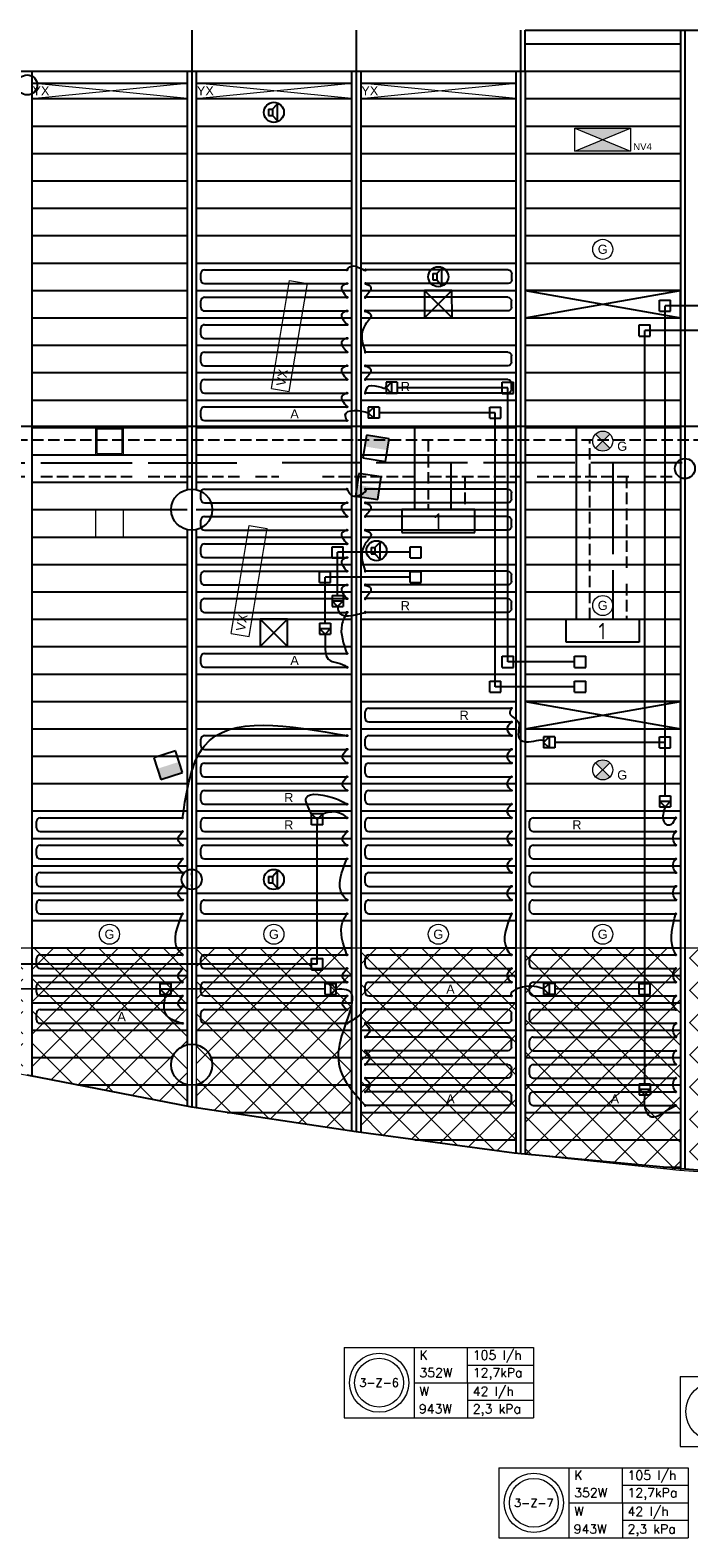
# Model space of a CAD drawing. Extents: x 7383 to 741080, y -570072 to -203000.
# Tile 8 of 32: x 518806 to 526017, y -306158 to -289649. Entities that reach past the tile are written whole.
import ezdxf
from ezdxf.enums import TextEntityAlignment as Align

# ---------------------------------------------------------------- set-up
doc = ezdxf.new("R2010")
doc.units = 0
doc.header["$LTSCALE"] = 25
for name, pattern in [('2322105', [47, 40, -7]), ('2322106', [47, 5, -2, 5, -2, 5, -2, 5, -2, 5, -2, 5, -7]), ('2322107', [2000, 1000, 1000]), ('2322108', [7, 5, -2])]:
    doc.linetypes.add(name, pattern=pattern)
doc.layers.get('0').update_dxf_attribs({"linetype": 'CONTINUOUS'})
for name, color, linetype in [('000Vermogens2', 7, 'CONTINUOUS'), ('0010CL', 2, 'CONTINUOUS'), ('60', 7, 'CONTINUOUS'), ('KP-bandraster', 5, 'CONTINUOUS'), ('KP-koppelingen', 6, 'CONTINUOUS'), ('KP-leidingen(aanvoer)', 5, 'CONTINUOUS'), ('KP-leidingen(retour)', 1, 'CONTINUOUS'), ('KP-Lucht aanvoer', 6, 'CONTINUOUS'), ('KP-Melders', 3, 'CONTINUOUS'), ('KP-Oppervlak', 3, 'CONTINUOUS'), ('KP-panelen', 1, 'CONTINUOUS'), ('KP-registers', 4, 'CONTINUOUS'), ('KP-slangen', 7, 'CONTINUOUS'), ('KP-tekst', 7, 'CONTINUOUS'), ('SYM-W', 7, 'CONTINUOUS'), ('Thermostaat', 160, 'CONTINUOUS'), ('WL5501--', 130, 'CONTINUOUS'), ('WL5502--', 130, 'CONTINUOUS'), ('WL561---_AANVOER', 10, 'CONTINUOUS'), ('WL561---_RETOUR', 10, 'CONTINUOUS')]:
    doc.layers.add(name, color=color, linetype=linetype)
for name, color, linetype, lineweight in [('KP-Aluminium', 8, 'CONTINUOUS', 18), ('KP-Lucht retour', 3, 'CONTINUOUS', 18), ('KP-Verlichting', 2, 'CONTINUOUS', 18)]:
    doc.layers.add(name, color=color, linetype=linetype, lineweight=lineweight)
doc.styles.add('arial', font='ARIAL.TTF')
doc.styles.add('BURO-018', font='ISO96.shx', dxfattribs={"height": 90})
doc.styles.add('ISO', font='ISO.SHX')
doc.styles.add('VERWOL-1', font='ROMANS.SHX')

# ---------------------------------------------------------------- blocks, each defined once
blk = doc.blocks.new('A$C34BA78FE')
at = {"layer": 'KP-Aluminium', "linetype": 'Continuous'}
h = blk.add_hatch(dxfattribs=at)
h.set_pattern_fill('ANSI37', color=256, scale=2000)
h.set_pattern_definition([(45, (-195930.18, 268705.72), (-176.7767, 176.7767), []), (135, (-195930.18, 268705.72), (-176.7767, -176.7767), [])])
h.paths.add_polyline_path([(21550, -9600), (19850, -9600), (19850, -12045), (21550, -12158)])
h.paths.add_polyline_path([(23350, -9600), (21650, -9600), (21650, -12165), (23350, -12225)])
h.paths.add_polyline_path([(25150, -9600), (23450, -9600), (23450, -12228), (23474, -12229), (25150, -12262)])
h.paths.add_polyline_path([(26950, -9600), (25250, -9600), (25250, -12264), (26950, -12216)])
h.paths.add_polyline_path([(27050, -12213), (28750, -12165), (28750, -9600), (27050, -9600)])
h.paths.add_polyline_path([(28850, -12159), (30550, -12013), (30550, -9600), (28850, -9600)])
h.paths.add_polyline_path([(32350, -9600), (30650, -9600), (30650, -12004), (32350, -11858)])
h.paths.add_polyline_path([(34150, -9600), (32450, -9600), (32450, -11850), (34150, -11607)])
h.paths.add_polyline_path([(35950, -9600), (34250, -9600), (34250, -11592), (35950, -11349), (35950, -11349)])
h.paths.add_polyline_path([(37721, -11008), (37750, -11001), (37750, -9600), (36050, -9600), (36050, -11330)])
h.paths.add_polyline_path([(37850, -9600), (37850, -10980), (39550, -10625), (39550, -9600)])
h.paths.add_polyline_path([(41350, -10168), (41350, -9600), (39650, -9600), (39650, -10602)])
h.paths.add_polyline_path([(43151, -9671), (43151, -9600), (41451, -9600), (41451, -10142)])
h.paths.add_polyline_path([(19750, -9600), (18050, -9600), (18050, -11861), (19741, -12037), (19750, -12038)])
h.paths.add_polyline_path([(17950, -9600), (16250, -9600), (16250, -11619), (17929, -11848), (17950, -11851)])
h.paths.add_polyline_path([(16150, -9600), (14450, -9600), (14450, -11349), (16150, -11605), (16150, -11605)])
h.paths.add_polyline_path([(12650, -9600), (12650, -11007), (14350, -11330), (14350, -9600)])
h.paths.add_polyline_path([(12550, -9600), (10850, -9600), (10850, -10633), (11244, -10733), (12524, -10983), (12550, -10988)])
h.paths.add_polyline_path([(10750, -9600), (9050, -9600), (9050, -10180), (9078, -10188), (10750, -10608)])
h.paths.add_polyline_path([(6991, -9600), (8950, -10152), (8950, -9600)])
for p, q in [((6991, -9600), (43409, -9600)), ((12650, -9600), (12650, -11007)), ((14350, -9600), (14350, -11330)), ((14450, -9600), (14450, -11349)), ((16150, -9600), (16150, -11605)), ((16250, -9600), (16250, -11619)), ((17950, -9600), (17950, -11851)), ((18050, -9600), (18050, -11861)), ((19750, -9600), (19750, -12038)), ((14450, -11349), (12524, -10983)), ((16150, -11605), (14450, -11349)), ((17929, -11848), (16150, -11605)), ((19741, -12037), (17929, -11848)), ((21650, -12165), (19741, -12037))]:
    blk.add_line(p, q, dxfattribs=at)
blk = doc.blocks.new('A$C03BD3095')
at = {"layer": 'KP-Verlichting', "linetype": 'Continuous'}
for p, q in [((15272, -3475), (15470, -2292)), ((15470, -2292), (15667, -2325)), ((15469, -3508), (15667, -2325)), ((15272, -3475), (15469, -3508)), ((14831, -6158), (15029, -4975)), ((15029, -4975), (15227, -5008)), ((15029, -6191), (15227, -5008)), ((14831, -6158), (15029, -6191))]:
    blk.add_line(p, q, dxfattribs=at)
at = {"layer": 'KP-Verlichting', "linetype": 'Continuous', "char_height": 100, "attachment_point": 5, "rotation": 80.5003, "style": 'arial'}
for insert in [(15389, -3354), (14948, -6037)]:
    blk.add_mtext('\\A1;VX', dxfattribs=dict(at, insert=insert))
blk = doc.blocks.new('Register A')
at = {"layer": 'KP-registers', "linetype": 'Continuous'}
for p, q in [((50, 115), (50, 185)), ((90, 225), (1644, 225)), ((90, 75), (1644, 75))]:
    blk.add_line(p, q, dxfattribs=at)
for centre in [(1650, 225), (1650, 75)]:
    blk.add_circle(centre, 6, dxfattribs=at)
for centre, start, end in [((90, 185), 90, 180), ((90, 115), 180, 270)]:
    blk.add_arc(centre, 40, start, end, dxfattribs=at)
blk = doc.blocks.new('SW30485012')
at = {"color": 0, "linetype": 'Continuous'}
for p, q in [((-2.5, 2.5), (-2.5, -2.5)), ((2.5, 2.5), (-2.5, 2.5)), ((2.5, -2.5), (2.5, 2.5)), ((-2.5, -2.5), (2.5, -2.5))]:
    blk.add_line(p, q, dxfattribs=at)
blk.add_solid([(-2.5, 0), (2.5, 0), (-2.5, -2.5), (2.5, -2.5)], dxfattribs=at)
at = {"color": 0, "linetype": 'Continuous', "style": 'BURO-018', "flags": 1}
blk.add_attdef('W_ID', (0, 0), '', height=1.8, dxfattribs=at)

msp = doc.modelspace()

# ---------------------------------------------------------------- hatches: boundary and pattern name
at = {"layer": 'KP-Verlichting', "linetype": 'Continuous'}
h = msp.add_hatch(color=256, dxfattribs=at)
h.paths.add_polyline_path([(524769.2, -290723.1), (525073.9, -290848.8), (525378.6, -290723.1)])
h.paths.add_polyline_path([(525378.6, -290974.4), (525073.9, -290848.8), (524769.2, -290974.4)])
h = msp.add_hatch(color=256, dxfattribs=at)
h.paths.add_polyline_path([(524996.2, -294071), (525073.9, -294148.8), (525151.7, -294071, 0.4142136)])
h.paths.add_polyline_path([(524996.2, -294226.5, 0.4142136), (525151.7, -294226.5), (525073.9, -294148.8)])
h = msp.add_hatch(color=256, dxfattribs=at)
h.paths.add_polyline_path([(524996.2, -297671), (525073.9, -297748.8), (525151.7, -297671, 0.4142136)])
h.paths.add_polyline_path([(524996.2, -297826.5, 0.4142136), (525151.7, -297826.5), (525073.9, -297748.8)])

# ---------------------------------------------------------------- linework, layer by layer
at = {"layer": '000Vermogens2', "linetype": 'Continuous', "lineweight": 0}
for p, q in [((522241.8, -304074.8), (522241.8, -304842.7)), ((522241.8, -304074.8), (524314.7, -304074.8)), ((523009.7, -304074.8), (523009.7, -304842.7)), ((523594.9, -304458.7), (523594.9, -304074.8)), ((524314.7, -304074.8), (524314.7, -304842.7)), ((523594.9, -304266.8), (524314.7, -304266.8)), ((525922.9, -304390.1), (525922.9, -305157.9)), ((525922.9, -304390.1), (527995.8, -304390.1)), ((523009.7, -304458.7), (524314.7, -304458.7)), ((523594.9, -304458.7), (523594.9, -304842.7)), ((523594.9, -304650.7), (524314.7, -304650.7)), ((522241.8, -304842.7), (524314.7, -304842.7)), ((525922.9, -305157.9), (527995.8, -305157.9)), ((523936.2, -305389.8), (523936.2, -306157.7)), ((523936.2, -305389.8), (526009.1, -305389.8)), ((524704.1, -305389.8), (524704.1, -306157.7)), ((525289.4, -305773.7), (525289.4, -305389.8)), ((526009.1, -305389.8), (526009.1, -306157.7)), ((525289.4, -305581.8), (526009.1, -305581.8)), ((524704.1, -305773.7), (526009.1, -305773.7)), ((525289.4, -305773.7), (525289.4, -306157.7)), ((525289.4, -305965.7), (526009.1, -305965.7)), ((523936.2, -306157.7), (526009.1, -306157.7))]:
    msp.add_line(p, q, dxfattribs=at)
for centre, radius in [((522625.7, -304458.7), 324.2), ((522625.7, -304458.7), 267.6), ((526306.8, -304774), 324.2), ((524320.2, -305773.7), 324.2), ((524320.2, -305773.7), 267.6)]:
    msp.add_circle(centre, radius, dxfattribs=at)
at = {"layer": '0010CL', "linetype": 'Continuous'}
for p, q in [((520573.9, -289648.8), (520573.9, -301440.7)), ((522373.9, -289648.8), (522373.9, -301711.1)), ((524173.9, -289648.8), (524173.9, -301955.3)), ((525973.9, -289648.8), (525973.9, -302121.2))]:
    msp.add_line(p, q, dxfattribs=at)
at = {"layer": 'KP-bandraster', "linetype": 'Continuous'}
for p, q in [((525923.9, -289648.8), (525923.9, -302116.5)), ((518824, -290098.8), (518824, -301100.6)), ((520523.9, -290098.8), (520523.9, -294679.4)), ((520623.9, -290098.8), (520623.9, -294679.4)), ((522323.9, -290098.8), (522323.9, -301703.5)), ((522423.9, -290098.8), (522423.9, -301717.9)), ((524123.9, -290098.8), (524123.9, -301949.2)), ((524223.9, -290098.8), (524223.9, -301958.5)), ((520523.9, -295118.1), (520523.9, -300758.2)), ((520623.9, -295118.1), (520623.9, -300758.2)), ((520523.9, -301196.9), (520523.9, -301430.9)), ((520623.9, -301196.9), (520623.9, -301448.2))]:
    msp.add_line(p, q, dxfattribs=at)
for centre in [(520573.9, -294898.8), (520573.9, -300977.6)]:
    msp.add_circle(centre, 225, dxfattribs=at)
at = {"layer": 'KP-koppelingen', "linetype": 'Continuous'}
for p, q in [((525695.5, -292726.5), (525695.5, -292604.8)), ((525695.5, -292604.8), (525817.1, -292604.8)), ((525817.1, -292726.5), (525817.1, -292604.8)), ((525695.5, -292726.5), (525817.1, -292726.5)), ((525473.2, -292998.2), (525473.2, -292876.6)), ((525473.2, -292876.6), (525594.8, -292876.6)), ((525473.2, -292998.2), (525594.8, -292998.2)), ((525594.8, -292998.2), (525594.8, -292876.6)), ((522823.2, -293504.8), (522701.5, -293504.8)), ((522701.5, -293504.8), (522701.5, -293626.4)), ((522701.5, -293565.6), (522762.3, -293504.8)), ((522762.3, -293504.8), (522762.3, -293626.4)), ((522823.2, -293504.8), (522823.1, -293626.4)), ((523974.6, -293626.5), (523974.6, -293504.9)), ((523974.6, -293504.9), (524096.3, -293504.9)), ((524096.3, -293626.5), (524096.3, -293504.9)), ((522762.3, -293626.4), (522701.5, -293565.6)), ((522823.1, -293626.4), (522701.5, -293626.4)), ((523974.6, -293626.5), (524096.3, -293626.5)), ((522627.3, -293776.6), (522505.7, -293776.5)), ((522505.7, -293776.5), (522505.7, -293898.2)), ((522505.7, -293837.3), (522566.5, -293776.5)), ((522566.5, -293898.2), (522505.7, -293837.3)), ((522566.5, -293776.5), (522566.5, -293898.2)), ((522627.3, -293776.6), (522627.3, -293898.2)), ((523837, -293898.3), (523837, -293776.6)), ((523837, -293776.6), (523958.6, -293776.6)), ((523958.6, -293898.3), (523958.6, -293776.6)), ((522627.3, -293898.2), (522505.7, -293898.2)), ((523837, -293898.3), (523958.6, -293898.3)), ((522111, -295426.3), (522111, -295304.7)), ((522111, -295304.7), (522232.6, -295304.7)), ((522232.6, -295426.4), (522232.6, -295304.7)), ((522965.4, -295426.5), (522965.4, -295304.9)), ((522965.4, -295304.9), (523087.1, -295304.9)), ((523087.1, -295426.5), (523087.1, -295304.9)), ((522111, -295426.3), (522232.6, -295426.4)), ((522965.4, -295426.5), (523087.1, -295426.5)), ((521973.4, -295698.1), (521973.4, -295576.5)), ((521973.4, -295576.5), (522095, -295576.5)), ((522095, -295698.1), (522095, -295576.5)), ((522965.4, -295698.3), (522965.4, -295576.6)), ((522965.4, -295576.6), (523087.1, -295576.6)), ((523087.1, -295698.3), (523087.1, -295576.6)), ((521973.4, -295698.1), (522095, -295698.1)), ((522111, -295837.4), (522232.6, -295837.4)), ((522111, -295837.4), (522111, -295959)), ((522232.6, -295837.4), (522232.6, -295959)), ((522965.4, -295698.3), (523087.1, -295698.3)), ((522111, -295898.2), (522232.6, -295898.2)), ((522171.8, -295959), (522111, -295898.2)), ((522111, -295959), (522232.6, -295959)), ((522232.6, -295898.2), (522171.8, -295959)), ((521973.4, -296140.3), (522095, -296140.3)), ((521973.4, -296140.3), (521973.4, -296261.9)), ((522095, -296140.3), (522095, -296262)), ((521973.4, -296201.1), (522095, -296201.1)), ((522034.2, -296261.9), (521973.4, -296201.1)), ((521973.4, -296261.9), (522095, -296262)), ((522095, -296201.1), (522034.2, -296261.9)), ((523974.6, -296626.8), (523974.6, -296505.2)), ((523974.6, -296505.2), (524096.3, -296505.2)), ((523974.6, -296626.8), (524096.3, -296626.8)), ((524096.3, -296626.8), (524096.3, -296505.2)), ((524765.4, -296626.8), (524765.4, -296505.2)), ((524765.4, -296505.2), (524887.1, -296505.2)), ((524765.4, -296626.8), (524887.1, -296626.8)), ((524887.1, -296626.8), (524887.1, -296505.2)), ((523837, -296898.6), (523837, -296776.9)), ((523837, -296776.9), (523958.6, -296776.9)), ((523958.6, -296898.6), (523958.6, -296776.9)), ((524765.4, -296898.6), (524765.4, -296776.9)), ((524765.4, -296776.9), (524887.1, -296777)), ((524887.1, -296898.6), (524887.1, -296777)), ((523837, -296898.6), (523958.6, -296898.6)), ((524765.4, -296898.6), (524887.1, -296898.6)), ((524426.1, -297386.7), (524426, -297508.3)), ((524426, -297447.5), (524486.9, -297386.7)), ((524486.9, -297508.3), (524426, -297447.5)), ((524547.7, -297386.7), (524426.1, -297386.7)), ((524486.9, -297386.7), (524486.9, -297508.3)), ((524547.7, -297386.7), (524547.7, -297508.3)), ((525695.5, -297508.8), (525695.5, -297387.2)), ((525695.5, -297387.2), (525817.1, -297387.2)), ((525817.1, -297508.8), (525817.1, -297387.2)), ((524547.7, -297508.3), (524426, -297508.3)), ((525695.5, -297508.8), (525817.1, -297508.8)), ((525695.5, -298031.5), (525695.4, -298153.2)), ((525695.4, -298092.3), (525817.1, -298092.4)), ((525756.2, -298153.2), (525695.4, -298092.3)), ((525695.5, -298031.5), (525817.1, -298031.6)), ((525817.1, -298092.4), (525756.2, -298153.2)), ((525817.1, -298031.6), (525817, -298153.2)), ((521886.3, -298351.7), (521886.4, -298230)), ((522008, -298230.1), (521886.4, -298230)), ((521886.4, -298230), (521947.1, -298290.9)), ((521947.1, -298290.9), (522008, -298230.1)), ((521947.1, -298290.9), (521947.1, -298351.7)), ((522007.9, -298351.8), (522008, -298230.1)), ((525695.4, -298153.2), (525817, -298153.2)), ((522007.9, -298351.8), (521886.3, -298351.7)), ((521886.3, -299937), (521886.3, -299815.4)), ((521886.3, -299815.4), (522007.9, -299815.4)), ((521886.3, -299937), (522007.9, -299937)), ((522007.9, -299937), (522007.9, -299815.4)), ((520225.4, -300086.7), (520347.1, -300086.8)), ((520225.4, -300086.7), (520225.4, -300208.4)), ((520347.1, -300086.8), (520347, -300208.4)), ((522035.3, -300208.8), (522035.3, -300087.1)), ((522035.3, -300087.1), (522157, -300087.2)), ((522096.1, -300208.8), (522096.2, -300087.2)), ((522096.2, -300087.2), (522156.9, -300148)), ((522156.9, -300208.8), (522157, -300087.2)), ((524426.1, -300086.7), (524426, -300208.3)), ((524426, -300147.5), (524486.9, -300086.7)), ((524547.7, -300086.7), (524426.1, -300086.7)), ((524486.9, -300086.7), (524486.9, -300208.3)), ((524547.7, -300086.7), (524547.7, -300208.3)), ((525473.2, -300208.8), (525473.2, -300087.1)), ((525473.2, -300087.1), (525594.8, -300087.1)), ((525594.8, -300208.8), (525594.8, -300087.1)), ((520225.4, -300147.6), (520347.1, -300147.6)), ((520286.2, -300208.4), (520225.4, -300147.6)), ((520225.4, -300208.4), (520347, -300208.4)), ((520347.1, -300147.6), (520286.2, -300208.4)), ((522035.3, -300208.8), (522156.9, -300208.8)), ((522156.9, -300148), (522096.1, -300208.8)), ((524486.9, -300208.3), (524426, -300147.5)), ((524547.7, -300208.3), (524426, -300208.3)), ((525473.2, -300208.8), (525594.8, -300208.8)), ((525473.2, -301185.4), (525473.1, -301307)), ((525473.1, -301246.2), (525594.8, -301246.3)), ((525533.9, -301307.1), (525473.1, -301246.2)), ((525473.2, -301185.4), (525594.8, -301185.5)), ((525594.8, -301246.3), (525533.9, -301307.1)), ((525594.8, -301185.5), (525594.8, -301307.1)), ((525473.1, -301307), (525594.8, -301307.1))]:
    msp.add_line(p, q, dxfattribs=at)
at = {"layer": 'KP-leidingen(aanvoer)', "linetype": 'Continuous'}
for p, q in [((525534, -301185.4), (525534, -292937.4)), ((526944.8, -292937.4), (525534, -292937.4)), ((523897.8, -293837.5), (522627.3, -293837.3)), ((523897.8, -296837.8), (523897.8, -293837.5)), ((522965.4, -295637.4), (522034.2, -295637.3)), ((522034.2, -296140.3), (522034.2, -295637.3)), ((524765.4, -296837.8), (523897.8, -296837.8)), ((522035.3, -300148), (517217.7, -300147.5)), ((525534, -300148), (524547.7, -300147.9))]:
    msp.add_line(p, q, dxfattribs=at)
at = {"layer": 'KP-leidingen(retour)', "linetype": 'Continuous'}
for p, q in [((525756.3, -298031.5), (525756.3, -292665.7)), ((527216.6, -292665.7), (525756.3, -292665.7)), ((524035.4, -293565.7), (522823.1, -293565.6)), ((524035.4, -296566), (524035.4, -293565.7)), ((522965.4, -295365.6), (522171.8, -295365.5)), ((522171.8, -295837.4), (522171.8, -295365.5)), ((524765.4, -296566), (524035.4, -296566)), ((525756.3, -297448), (524547.7, -297447.9)), ((521947.1, -299876.2), (521947.1, -298351.7)), ((521947.1, -299876.2), (517941.5, -299875.8))]:
    msp.add_line(p, q, dxfattribs=at)
at = {"layer": 'KP-Lucht aanvoer', "linetype": 'Continuous'}
for p, q in [((523124, -292498.8), (523123.8, -292798.8)), ((523123.8, -292798.8), (523423.7, -292498.8)), ((523423.7, -292498.8), (523124, -292498.8)), ((523124, -292498.8), (523423.8, -292798.8)), ((523423.8, -292798.8), (523423.7, -292498.8)), ((525923.9, -292498.8), (524223.9, -292498.8)), ((524223.9, -292498.8), (525923.9, -292798.8)), ((524223.9, -292798.8), (525923.9, -292498.8)), ((524224, -292498.8), (524224, -292798.8)), ((525923.9, -292798.8), (525923.9, -292498.8)), ((523123.8, -292798.8), (523423.8, -292798.8)), ((524224, -292798.8), (525923.9, -292798.8)), ((521324, -296098.8), (521323.8, -296398.8)), ((521323.8, -296398.8), (521623.7, -296098.8)), ((521623.7, -296098.8), (521324, -296098.8)), ((521324, -296098.8), (521623.8, -296398.8)), ((521623.8, -296398.8), (521623.7, -296098.8)), ((521323.8, -296398.8), (521623.8, -296398.8)), ((525923.9, -296998.8), (524223.9, -296998.8)), ((524223.9, -296998.8), (525923.9, -297298.8)), ((524223.9, -297298.8), (525923.9, -296998.8)), ((524224, -296998.8), (524224, -297298.8)), ((525923.9, -297298.8), (525923.9, -296998.8)), ((524224, -297298.8), (525923.9, -297298.8))]:
    msp.add_line(p, q, dxfattribs=at)
at = {"layer": 'KP-Lucht retour', "linetype": 'Continuous'}
for p, q in [((519523.9, -293998.6), (519823.9, -293998.6)), ((519524.1, -294298.6), (519523.9, -293998.6)), ((519538.9, -294013.6), (519808.9, -294013.6)), ((519539.1, -294283.6), (519538.9, -294013.6)), ((519808.9, -294013.6), (519808.8, -294283.6)), ((519823.9, -293998.6), (519823.8, -294298.6)), ((519823.8, -294298.6), (519524.1, -294298.6)), ((519539.1, -294283.6), (519808.8, -294283.6)), ((519523.9, -294898.8), (519823.9, -294898.8)), ((519524.1, -295198.8), (519523.9, -294898.8)), ((519823.9, -294898.8), (519823.8, -295198.8)), ((519823.8, -295198.8), (519524.1, -295198.8))]:
    msp.add_line(p, q, dxfattribs=at)
at = {"layer": 'KP-Melders', "linetype": 'Continuous'}
for p, q in [((521414, -290514.3), (521457.1, -290514.3)), ((521414, -290514.3), (521414, -290584.3)), ((521457.1, -290514.3), (521509.1, -290459)), ((521457.1, -290514.3), (521457.1, -290584.3)), ((521509.1, -290459), (521509.1, -290639.7)), ((521414, -290584.3), (521457.1, -290584.3)), ((521414, -290584.3), (521457.1, -290584.3)), ((521457.1, -290584.3), (521509.1, -290639.7)), ((523214, -292314.3), (523257.1, -292314.3)), ((523214, -292314.3), (523214, -292384.3)), ((523257.1, -292314.3), (523309.1, -292259)), ((523257.1, -292314.3), (523257.1, -292384.3)), ((523309.1, -292259), (523309.1, -292439.7)), ((523214, -292384.3), (523257.1, -292384.3)), ((523214, -292384.3), (523257.1, -292384.3)), ((523257.1, -292384.3), (523309.1, -292439.7)), ((522537.2, -295314.3), (522580.3, -295314.3)), ((522537.2, -295314.3), (522537.2, -295384.3)), ((522580.3, -295314.3), (522632.3, -295259)), ((522580.3, -295314.3), (522580.3, -295384.3)), ((522632.3, -295259), (522632.3, -295439.7)), ((522537.2, -295384.3), (522580.3, -295384.3)), ((522537.2, -295384.3), (522580.3, -295384.3)), ((522580.3, -295384.3), (522632.3, -295439.7)), ((521414, -298914.3), (521457.1, -298914.3)), ((521414, -298914.3), (521414, -298984.3)), ((521457.1, -298914.3), (521509.1, -298859)), ((521457.1, -298914.3), (521457.1, -298984.3)), ((521509.1, -298859), (521509.1, -299039.7)), ((521414, -298984.3), (521457.1, -298984.3)), ((521414, -298984.3), (521457.1, -298984.3)), ((521457.1, -298984.3), (521509.1, -299039.7))]:
    msp.add_line(p, q, dxfattribs=at)
for centre in [(518774, -290248.8), (521473.9, -290548.8), (523273.9, -292348.8), (525973.9, -294448.8), (522597.1, -295348.8), (520573.9, -298948.8), (521473.9, -298948.8)]:
    msp.add_circle(centre, 110, dxfattribs=at)
at = {"layer": 'KP-Oppervlak', "linetype": 'Continuous'}
for p, q in [((524224.1, -290098.8), (524224.1, -289648.8)), ((524224.1, -289648.8), (557023.9, -289648.9)), ((513323.9, -290098.8), (524224.1, -290098.8)), ((520573.9, -301440.7), (518773.9, -301090.9)), ((522373.9, -301711.1), (520573.9, -301440.7)), ((524102.9, -301947.2), (522373.9, -301711.1)), ((525973.9, -302121.2), (524102.9, -301947.2)), ((527773.9, -302261.9), (525973.9, -302121.2))]:
    msp.add_line(p, q, dxfattribs=at)
at = {"layer": 'KP-panelen', "linetype": 'Continuous'}
for p, q in [((524223.9, -289798.8), (525923.9, -289798.8)), ((524223.9, -290098.8), (525923.9, -290098.8)), ((518823.9, -290228.8), (520523.9, -290228.8)), ((520623.9, -290228.8), (522323.9, -290228.8)), ((522423.9, -290228.8), (524123.9, -290228.8)), ((518823.9, -290398.8), (520523.9, -290398.8)), ((520623.9, -290398.8), (522323.9, -290398.8)), ((522423.9, -290398.8), (524123.9, -290398.8)), ((524223.9, -290398.8), (525923.9, -290398.8)), ((518823.9, -290698.8), (520523.9, -290698.8)), ((520623.9, -290698.8), (522323.9, -290698.8)), ((522423.9, -290698.8), (524123.9, -290698.8)), ((524223.9, -290698.8), (525923.9, -290698.8)), ((518823.9, -290998.8), (520523.9, -290998.8)), ((520623.9, -290998.8), (522323.9, -290998.8)), ((522423.9, -290998.8), (524123.9, -290998.8)), ((524223.9, -290998.8), (525923.9, -290998.8)), ((518823.9, -291298.8), (520523.9, -291298.8)), ((520623.9, -291298.8), (522323.9, -291298.8)), ((522423.9, -291298.8), (524123.9, -291298.8)), ((524223.9, -291298.8), (525923.9, -291298.8)), ((518823.9, -291598.8), (520523.9, -291598.8)), ((520623.9, -291598.8), (522323.9, -291598.8)), ((522423.9, -291598.8), (524123.9, -291598.8)), ((524223.9, -291598.8), (525923.9, -291598.8)), ((518823.9, -291898.8), (520523.9, -291898.8)), ((520623.9, -291898.8), (522323.9, -291898.8)), ((522423.9, -291898.8), (524123.9, -291898.8)), ((524223.9, -291898.8), (525923.9, -291898.8)), ((518823.9, -292198.8), (520523.9, -292198.8)), ((520623.9, -292198.8), (522323.9, -292198.8)), ((522423.9, -292198.8), (524123.9, -292198.8)), ((524223.9, -292198.8), (525923.9, -292198.8)), ((518823.9, -292498.8), (520523.9, -292498.8)), ((520623.9, -292498.8), (522323.9, -292498.8)), ((522423.9, -292498.8), (524123.9, -292498.8)), ((524223.9, -292498.8), (525923.9, -292498.8)), ((518823.9, -292798.8), (520523.9, -292798.8)), ((520623.9, -292798.8), (522323.9, -292798.8)), ((522423.9, -292798.8), (524123.9, -292798.8)), ((524223.9, -292798.8), (525923.9, -292798.8)), ((518823.9, -293098.8), (520523.9, -293098.8)), ((520623.9, -293098.8), (522323.9, -293098.8)), ((522423.9, -293098.8), (524123.9, -293098.8)), ((524223.9, -293098.8), (525923.9, -293098.8)), ((518823.9, -293398.8), (520523.9, -293398.8)), ((520623.9, -293398.8), (522323.9, -293398.8)), ((522423.9, -293398.8), (524123.9, -293398.8)), ((524223.9, -293398.8), (525923.9, -293398.8)), ((518823.9, -293698.8), (520523.9, -293698.8)), ((520623.9, -293698.8), (522323.9, -293698.8)), ((522423.9, -293698.8), (524123.9, -293698.8)), ((524223.9, -293698.8), (525923.9, -293698.8)), ((518823.9, -293998.8), (520523.9, -293998.8)), ((520623.9, -293998.8), (522323.9, -293998.8)), ((522423.9, -293998.8), (524123.9, -293998.8)), ((524223.9, -293998.8), (525923.9, -293998.8)), ((518823.9, -294298.8), (520523.9, -294298.8)), ((520623.9, -294298.8), (522323.9, -294298.8)), ((522423.9, -294298.8), (524123.9, -294298.8)), ((524223.9, -294298.8), (525923.9, -294298.8)), ((518823.9, -294598.8), (520523.9, -294598.8)), ((520623.9, -294598.8), (522323.9, -294598.8)), ((522423.9, -294598.8), (524123.9, -294598.8)), ((524223.9, -294598.8), (525923.9, -294598.8)), ((518823.9, -294898.8), (520523.9, -294898.8)), ((520623.9, -294898.8), (522323.9, -294898.8)), ((522423.9, -294898.8), (524123.9, -294898.8)), ((524223.9, -294898.8), (525923.9, -294898.8)), ((518823.9, -295198.8), (520523.9, -295198.8)), ((520623.9, -295198.8), (522323.9, -295198.8)), ((522423.9, -295198.8), (524123.9, -295198.8)), ((524223.9, -295198.8), (525923.9, -295198.8)), ((518823.9, -295498.8), (520523.9, -295498.8)), ((520623.9, -295498.8), (522323.9, -295498.8)), ((522423.9, -295498.8), (524123.9, -295498.8)), ((524223.9, -295498.8), (525923.9, -295498.8)), ((518823.9, -295798.8), (520523.9, -295798.8)), ((520623.9, -295798.8), (522323.9, -295798.8)), ((522423.9, -295798.8), (524123.9, -295798.8)), ((524223.9, -295798.8), (525923.9, -295798.8)), ((518823.9, -296098.8), (520523.9, -296098.8)), ((520623.9, -296098.8), (522323.9, -296098.8)), ((522423.9, -296098.8), (524123.9, -296098.8)), ((524223.9, -296098.8), (525923.9, -296098.8)), ((518823.9, -296398.8), (520523.9, -296398.8)), ((520623.9, -296398.8), (522323.9, -296398.8)), ((522423.9, -296398.8), (524123.9, -296398.8)), ((524223.9, -296398.8), (525923.9, -296398.8)), ((518823.9, -296698.8), (520523.9, -296698.8)), ((520623.9, -296698.8), (522323.9, -296698.8)), ((522423.9, -296698.8), (524123.9, -296698.8)), ((524223.9, -296698.8), (525923.9, -296698.8)), ((518823.9, -296998.8), (520523.9, -296998.8)), ((520623.9, -296998.8), (522323.9, -296998.8)), ((522423.9, -296998.8), (524123.9, -296998.8)), ((524223.9, -296998.8), (525923.9, -296998.8)), ((518823.9, -297298.8), (520523.9, -297298.8)), ((520623.9, -297298.8), (522323.9, -297298.8)), ((522423.9, -297298.8), (524123.9, -297298.8)), ((524223.9, -297298.8), (525923.9, -297298.8)), ((518823.9, -297598.8), (520523.9, -297598.8)), ((520623.9, -297598.8), (522323.9, -297598.8)), ((522423.9, -297598.8), (524123.9, -297598.8)), ((524223.9, -297598.8), (525923.9, -297598.8)), ((518823.9, -297898.8), (520523.9, -297898.8)), ((520623.9, -297898.8), (522323.9, -297898.8)), ((522423.9, -297898.8), (524123.9, -297898.8)), ((524223.9, -297898.8), (525923.9, -297898.8)), ((518823.9, -298198.8), (520523.9, -298198.8)), ((520623.9, -298198.8), (522323.9, -298198.8)), ((520623.9, -298198.8), (522323.9, -298198.8)), ((522423.9, -298198.8), (524123.9, -298198.8)), ((522423.9, -298198.8), (524123.9, -298198.8)), ((524223.9, -298198.8), (525923.9, -298198.8)), ((524223.9, -298198.8), (525923.9, -298198.8)), ((518823.9, -298498.8), (520523.9, -298498.8)), ((520623.9, -298498.8), (522323.9, -298498.8)), ((520623.9, -298498.8), (522323.9, -298498.8)), ((522423.9, -298498.8), (524123.9, -298498.8)), ((522423.9, -298498.8), (524123.9, -298498.8)), ((524223.9, -298498.8), (525923.9, -298498.8)), ((524223.9, -298498.8), (525923.9, -298498.8)), ((518823.9, -298798.8), (520523.9, -298798.8)), ((520623.9, -298798.8), (522323.9, -298798.8)), ((522423.9, -298798.8), (524123.9, -298798.8)), ((524223.9, -298798.8), (525923.9, -298798.8)), ((518824, -299098.8), (520524, -299098.8)), ((520623.9, -299098.8), (522323.9, -299098.8)), ((522423.9, -299098.8), (524123.9, -299098.8)), ((524223.9, -299098.8), (525923.9, -299098.8)), ((518824, -299398.8), (520524, -299398.8)), ((520623.9, -299398.8), (522323.9, -299398.8)), ((522423.9, -299398.8), (524123.9, -299398.8)), ((524223.9, -299398.8), (525923.9, -299398.8)), ((518824, -299698.8), (520524, -299698.8)), ((520623.9, -299698.8), (522323.9, -299698.8)), ((522423.9, -299698.8), (524123.9, -299698.8)), ((524223.9, -299698.8), (525923.9, -299698.8)), ((518824, -299998.8), (520524, -299998.8)), ((520623.9, -299998.8), (522323.9, -299998.8)), ((522423.9, -299998.8), (524123.9, -299998.8)), ((524223.9, -299998.8), (525923.9, -299998.8)), ((518824, -300298.8), (520524, -300298.8)), ((520623.9, -300298.8), (522323.9, -300298.8)), ((522423.9, -300298.8), (524123.9, -300298.8)), ((524223.9, -300298.8), (525923.9, -300298.8)), ((518824, -300598.8), (520524, -300598.8)), ((520623.9, -300598.8), (522323.9, -300598.8)), ((522423.9, -300598.8), (524123.9, -300598.8)), ((524223.9, -300598.8), (525923.9, -300598.8)), ((518824, -300898.8), (520363.2, -300898.8)), ((520784.7, -300898.8), (522323.9, -300898.8)), ((522423.9, -300898.8), (524123.9, -300898.8)), ((524223.9, -300898.8), (525923.9, -300898.8)), ((519329.2, -301198.8), (520524, -301198.8)), ((520623.9, -301198.8), (522323.9, -301198.8)), ((522423.9, -301198.8), (524123.9, -301198.8)), ((524223.9, -301198.8), (525923.9, -301198.8)), ((520960.7, -301498.8), (522323.9, -301498.8)), ((522423.9, -301498.8), (524123.9, -301498.8)), ((524223.9, -301498.8), (525923.9, -301498.8)), ((523015.9, -301798.8), (524123.9, -301798.8)), ((524223.9, -301798.8), (525923.9, -301798.8)), ((525733, -302098.8), (525923.9, -302098.8))]:
    msp.add_line(p, q, dxfattribs=at)
at = {"layer": 'KP-slangen', "linetype": 'Continuous'}
for points in [[(522273.9, -292273.8), (522346.8, -292230), (522477.5, -292273.8), (522474.4, -292269.5)], [(522273.9, -292423.8), (522218, -292454.8), (522273.9, -292573.8)], [(522473.9, -292423.8), (522535.2, -292465), (522473.9, -292573.8), (522469.8, -292579.4)], [(522273.9, -292723.8), (522218, -292754.8), (522273.9, -292873.8)], [(522473.9, -292723.8), (522535.2, -292765), (522473.9, -292873.8), (522473.9, -293173.8)], [(522273.9, -293023.8), (522218, -293054.8), (522273.9, -293173.8)], [(522273.9, -293323.8), (522218, -293354.8), (522273.9, -293473.8)], [(522473.9, -293323.8), (522535.2, -293365), (522473.9, -293473.8), (522469.8, -293479.4)], [(522473.9, -293623.8), (522518.7, -293544.3), (522701.5, -293565.6), (522690.1, -293556.6)], [(522273.9, -293623.8), (522218, -293654.8), (522273.9, -293773.8)], [(522273.9, -293923.8), (522255.4, -293862.6), (522505.7, -293837.3), (522515.6, -293841.2)], [(522273.9, -294673.8), (522366.2, -294751.3), (522473.9, -294673.8), (522471.5, -294672.9)], [(522273.9, -294823.8), (522218, -294854.8), (522273.9, -294973.8)], [(522473.9, -294823.8), (522535.2, -294865), (522473.9, -294973.8), (522469.8, -294979.4)], [(522273.9, -295123.8), (522218, -295154.8), (522273.9, -295273.8)], [(522473.9, -295123.8), (522535.2, -295165), (522473.9, -295273.8), (522473.9, -295573.8)], [(522273.9, -295423.8), (522218, -295454.8), (522273.9, -295573.8)], [(522273.9, -295723.8), (522218, -295754.8), (522273.9, -295873.8)], [(522473.9, -295723.8), (522535.2, -295765), (522473.9, -295873.8), (522469.8, -295879.4)], [(522171.8, -295959), (522181, -296011), (522473.9, -296023.8)], [(522273.9, -296023.8), (522218, -296159.8), (522273.9, -296473.8)], [(522034.2, -296261.9), (522034.8, -296355), (522068.5, -296534.9), (522273.9, -296623.8), (522284.5, -296636.1)], [(520473.8, -298273.8), (520713.9, -297483.8), (522273.9, -297373.8)], [(524073.9, -297073.8), (524057.1, -297129.3), (524147.8, -297221.3), (524152.5, -297313.2), (524159.1, -297401.8), (524261.1, -297441.1), (524426, -297447.5), (524425.7, -297449.7)], [(524073.9, -297223.8), (524025.1, -297305.1), (524073.9, -297373.8)], [(522273.9, -297673.8), (522226, -297617.5), (522273.9, -297523.8)], [(524073.9, -297523.8), (524025.1, -297605.1), (524073.9, -297673.8)], [(522273.9, -297973.8), (522226, -297917.5), (522273.9, -297823.8)], [(524073.9, -297823.8), (524025.1, -297905.1), (524073.9, -297973.8)], [(521886.4, -298230), (521826.9, -298054.9), (522160.9, -298066.1), (522273.9, -298123.8)], [(524073.9, -298123.8), (524025.1, -298205.1), (524073.9, -298273.8)], [(522008, -298230.1), (522047.7, -298216.6), (522209.6, -298225.1), (522273.9, -298273.8)], [(525756.2, -298153.2), (525742.5, -298313.1), (525762.9, -298341.2), (525824.2, -298346.3), (525873.9, -298273.8), (525876.3, -298271.2)], [(520473.9, -298573.8), (520426, -298517.5), (520473.9, -298423.8)], [(522273.9, -298573.8), (522226, -298517.5), (522273.9, -298423.8)], [(524073.9, -298423.8), (524025.1, -298505.1), (524073.9, -298573.8)], [(525873.9, -298573.8), (525845.7, -298510.1), (525873.9, -298423.8), (525874.7, -298423.2)], [(520473.9, -298873.8), (520426, -298817.5), (520473.9, -298723.8)], [(522273.9, -299173.8), (522226, -299117.5), (522273.9, -298723.8)], [(524073.9, -298723.8), (524025.1, -298805.1), (524073.9, -298873.8)], [(525873.9, -298873.8), (525845.7, -298810.1), (525873.9, -298723.8), (525874.7, -298723.2)], [(520474, -299173.8), (520426.1, -299117.5), (520474, -299023.8)], [(524073.9, -299023.8), (524025.1, -299105.1), (524073.9, -299173.8)], [(525873.9, -299173.8), (525845.7, -299110.1), (525873.9, -299023.8), (525874.7, -299023.2)], [(520474, -299773.8), (520426.1, -299717.5), (520474, -299323.8)], [(522273.9, -299773.8), (522226, -299417.5), (522273.9, -299323.8)], [(524073.9, -299323.8), (524025, -299712.5), (524073.8, -299781.2)], [(525874, -299773.8), (525845.8, -299710.1), (525873.9, -299323.8)], [(520473.9, -300073.8), (520426, -300017.5), (520473.9, -299923.8)], [(522273.9, -300073.8), (522226, -300017.5), (522273.9, -299923.8)], [(524073.8, -299923.8), (524025, -300005.1), (524073.8, -300073.8)], [(525873.9, -300073.8), (525845.7, -300010.1), (525873.9, -299923.8), (525874.7, -299923.2)], [(524426, -300147.5), (524195, -300126.7), (524073.9, -300223.8), (524074.9, -300225.1)], [(520286.2, -300208.4), (520286.2, -300420.5), (520474, -300523.8)], [(520474, -300373.8), (520426.1, -300317.5), (520474, -300223.8)], [(522156.9, -300148), (522267.9, -300153), (522191.7, -300754.2), (522218.6, -301077), (522473.9, -301423.8)], [(522273.9, -300373.8), (522226, -300317.5), (522273.9, -300223.8)], [(525873.9, -300373.8), (525845.7, -300310.1), (525873.9, -300223.8), (525874.7, -300223.2)], [(522473.9, -300373.8), (522404.3, -300440.9), (522273.9, -300523.8)], [(522473.9, -300523.8), (522522.7, -300605.1), (522473.9, -300673.8)], [(525873.9, -300673.8), (525845.7, -300610.1), (525873.9, -300523.8), (525874.7, -300523.2)], [(522474, -300823.8), (522522.8, -300905.1), (522474, -300973.8)], [(525873.9, -300973.8), (525845.7, -300910.1), (525873.9, -300823.8), (525874.7, -300823.2)], [(522474, -301123.8), (522522.8, -301205.1), (522474, -301273.8)], [(525873.9, -301273.8), (525845.7, -301210.1), (525873.9, -301123.8), (525874.7, -301123.2)], [(525533.9, -301307.1), (525538.8, -301464.3), (525588.6, -301540.1), (525791.2, -301467.7), (525873.9, -301423.8)]]:
    msp.add_spline(points, degree=3, dxfattribs=at)
at = {"layer": 'KP-Verlichting', "linetype": 'Continuous'}
for p, q in [((518823.9, -290398.8), (520523.9, -290228.8)), ((520523.9, -290398.8), (518823.9, -290228.8)), ((520623.9, -290398.8), (522323.9, -290228.8)), ((522323.9, -290398.8), (520623.9, -290228.8)), ((522423.9, -290398.8), (524123.9, -290228.8)), ((524123.9, -290398.8), (522423.9, -290228.8)), ((524769.2, -290723.1), (525378.6, -290723.1)), ((524769.2, -290974.4), (524769.2, -290723.1)), ((524769.2, -290974.4), (525378.6, -290723.1)), ((524769.2, -290723.1), (525378.6, -290974.4)), ((525378.6, -290723.1), (525378.6, -290974.4)), ((525378.6, -290974.4), (524769.2, -290974.4)), ((525151.7, -294226.5), (524996.2, -294071)), ((524996.2, -294226.5), (525151.7, -294071)), ((525151.7, -297826.5), (524996.2, -297671)), ((524996.2, -297826.5), (525151.7, -297671))]:
    msp.add_line(p, q, dxfattribs=at)
for centre in [(525073.9, -292048.8), (525073.9, -294148.8), (525073.9, -295948.8), (525073.9, -297748.8), (519674, -299548.8), (521473.9, -299548.8), (523273.9, -299548.8), (525073.9, -299548.8)]:
    msp.add_circle(centre, 110, dxfattribs=at)
at = {"layer": 'SYM-W', "color": 2, "linetype": 'Continuous'}
for p, q in [((523673.9, -294898.8), (522873.9, -294898.8)), ((522873.9, -294898.8), (522873.9, -295148.8)), ((523673.9, -295148.8), (523673.9, -294898.8)), ((522873.9, -295148.8), (523673.9, -295148.8)), ((524673.9, -296099.1), (525473.9, -296099.1)), ((524673.9, -296349.1), (524673.9, -296099.1)), ((525473.9, -296099.1), (525473.9, -296349.1)), ((525473.9, -296349.1), (524673.9, -296349.1))]:
    msp.add_line(p, q, dxfattribs=at)
at = {"layer": 'WL5501--', "linetype": '2322105'}
for p, q in [((511873.9, -294387.7), (521068.7, -294387.7)), ((529467.7, -294387.7), (521565.5, -294387.7)), ((523413.4, -294898.8), (523412.9, -294387.7)), ((525184.4, -294387.7), (525184.4, -296099.1))]:
    msp.add_line(p, q, dxfattribs=at)
at = {"layer": 'WL5502--', "linetype": '2322106'}
for p, q in [((511873.9, -294537.7), (521528.7, -294537.7)), ((522007.8, -294537.7), (525841.7, -294537.7)), ((523563.1, -294537.7), (523563.4, -294898.8)), ((525334.4, -294537.7), (525334.4, -296099.1))]:
    msp.add_line(p, q, dxfattribs=at)
at = {"layer": 'WL561---_AANVOER', "linetype": '2322107'}
for p, q in [((522103.2, -293987.7), (511873.9, -293987.7)), ((534767.6, -293987.7), (522007.8, -293987.7)), ((523013.4, -293987.7), (523013.4, -294898.8)), ((524784.4, -293987.7), (524784.4, -296099.1))]:
    msp.add_line(p, q, dxfattribs=at)
at = {"layer": 'WL561---_RETOUR', "linetype": '2322108'}
for p, q in [((522103.2, -294137.7), (511873.9, -294137.7)), ((528292.2, -294137.7), (522007.8, -294137.7)), ((523163.4, -294137.7), (523163.4, -294898.8)), ((524934.4, -296099.1), (524934.4, -294137.7))]:
    msp.add_line(p, q, dxfattribs=at)

# ---------------------------------------------------------------- block references
at = {"layer": 'KP-Aluminium', "linetype": 'Continuous'}
for name in ['A$C34BA78FE', 'A$C03BD3095']:
    msp.add_blockref(name, (506173.9, -290098.8), dxfattribs=at)
at = {"layer": 'KP-registers', "linetype": 'Continuous'}
for p in [(520623.9, -292498.8), (520623.9, -292798.8), (520623.9, -293098.8), (520623.9, -293398.8), (520623.9, -293698.8), (520623.9, -293998.8), (520623.9, -294898.8), (520623.9, -295198.8), (520623.9, -295498.8), (520623.9, -295798.8), (520623.9, -296098.8), (520623.9, -296698.8), (522423.9, -297298.8), (520623.9, -297598.8), (522423.9, -297598.8), (520623.9, -297898.8), (522423.9, -297898.8), (520623.9, -298198.8), (522423.9, -298198.8), (518823.8, -298498.8), (520623.9, -298498.8), (522423.9, -298498.8), (524223.9, -298498.8), (518823.9, -298798.8), (520623.9, -298798.8), (522423.9, -298798.8), (524223.9, -298798.8), (518824, -299098.8), (522423.9, -299098.8), (524223.9, -299098.8), (518824, -299398.8), (520623.9, -299398.8), (522423.9, -299398.8), (524223.9, -299398.8), (518824, -299998.8), (520623.9, -299998.8), (522423.9, -299998.8), (524223.9, -299998.8), (518823.9, -300298.8), (520623.9, -300298.8), (522423.9, -300298.8), (524223.9, -300298.8), (518823.9, -300598.8), (520623.9, -300598.8), (524223.9, -300598.8), (524223.9, -300898.8), (524223.9, -301198.8), (524223.9, -301498.8)]:
    msp.add_blockref('Register A', p, dxfattribs=at)
at = {"layer": 'KP-registers', "linetype": 'Continuous', "xscale": -1}
for p in [(524127.5, -292498.8), (524123.9, -292798.8), (524123.9, -293398.8), (524123.9, -293698.8), (524123.9, -294898.8), (524123.9, -295198.8), (524123.9, -295798.8), (524123.9, -296098.8), (524123.9, -300598.8), (524123.9, -300898.8), (524123.9, -301198.8), (524123.9, -301498.8)]:
    msp.add_blockref('Register A', p, dxfattribs=at)
at = {"layer": 'Thermostaat'}
for p, xscale, yscale, zscale, rotation in [((522592.3, -294227.5), 50.00000000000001, 50.00000000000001, 50.00000000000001, 170.7393543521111), ((522508.1, -294646), 50, 50, 50, 351.5731282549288), ((520317.5, -297698.3), 49.99999999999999, 49.99999999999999, 49.99999999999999, 17.85002158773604)]:
    msp.add_blockref('SW30485012', p, dxfattribs=dict(at, xscale=xscale, yscale=yscale, zscale=zscale, rotation=rotation))

# ---------------------------------------------------------------- texts
at = {"layer": '000Vermogens2', "linetype": 'Continuous', "lineweight": 0, "style": 'VERWOL-1'}
for s, p in [('K', (523067.4, -304206.9)), ('105 l/h', (523651.2, -304206.9)), ('352W', (523067.4, -304398.8)), ('12,7kPa', (523651.2, -304398.8)), ('W', (523067.4, -304603.2)), ('42 l/h', (523651.2, -304603.2)), ('943W', (523061.3, -304795.1)), ('2,3 kPa', (523651.2, -304795.1)), ('105 l/h', (525345.6, -305521.9)), ('K', (524761.9, -305521.9)), ('352W', (524761.9, -305713.8)), ('12,7kPa', (525345.6, -305713.8)), ('W', (524761.9, -305918.2)), ('42 l/h', (525345.6, -305918.2)), ('943W', (524755.8, -306110.2)), ('2,3 kPa', (525345.6, -306110.2))]:
    msp.add_text(s, height=100, dxfattribs=at).set_placement(p)
for s, p in [('3-Z-6', (522625.7, -304458.7)), ('3-Z-7', (524320.2, -305773.7))]:
    msp.add_text(s, height=90, dxfattribs=at).set_placement(p, align=Align.MIDDLE_CENTER)
at = {"layer": '60', "color": 1, "linetype": 'Continuous', "style": 'ISO'}
for p in [(523227.6, -295118.5), (525027.6, -296318.8)]:
    msp.add_text('1', height=180, dxfattribs=at).set_placement(p)
at = {"layer": 'KP-Melders', "linetype": 'Continuous', "char_height": 150, "attachment_point": 5, "style": 'arial'}
for insert in [(525973.9, -294448.8), (520573.9, -298948.8)]:
    msp.add_mtext('\\A1;!', dxfattribs=dict(at, insert=insert))
at = {"layer": 'KP-tekst', "linetype": 'Continuous', "char_height": 100, "attachment_point": 5, "style": 'arial'}
for s, insert in [('\\A1;R', (522913, -293550.8)), ('\\A1;A', (521700.2, -293850.8)), ('\\A1;R', (522913, -295950.8)), ('\\A1;A', (521700.2, -296550.8)), ('\\A1;R', (523557, -297150.9)), ('\\A1;R', (521636.6, -298050.8)), ('\\A1;R', (521636.6, -298350.8)), ('\\A1;R', (524790.9, -298350.9)), ('\\A1;A', (523406.7, -300150.8)), ('\\A1;A', (519806.8, -300450.8)), ('\\A1;A', (523406.7, -301350.8)), ('\\A1;A', (525206.7, -301350.8))]:
    msp.add_mtext(s, dxfattribs=dict(at, insert=insert))
at = {"layer": 'KP-Verlichting', "linetype": 'Continuous', "attachment_point": 5, "style": 'arial'}
for s, insert, char_height in [('\\A1;YX', (518923.5, -290312.4), 100), ('\\A1;YX', (520723.5, -290312.4), 100), ('\\A1;YX', (522523.5, -290312.4), 100), ('\\A1;NV4', (525509.6, -290924.1), 75), ('\\A1;G', (525073.9, -292048.8), 100), ('\\A1;G', (525286.7, -294205.5), 100), ('\\A1;G', (525073.9, -295948.8), 100), ('\\A1;G', (525286.7, -297805.5), 100), ('\\A1;G', (519674, -299548.8), 100), ('\\A1;G', (521473.9, -299548.8), 100), ('\\A1;G', (523273.9, -299548.8), 100), ('\\A1;G', (525073.9, -299548.8), 100)]:
    msp.add_mtext(s, dxfattribs=dict(at, insert=insert, char_height=char_height))

doc.saveas('drawing.dxf')
